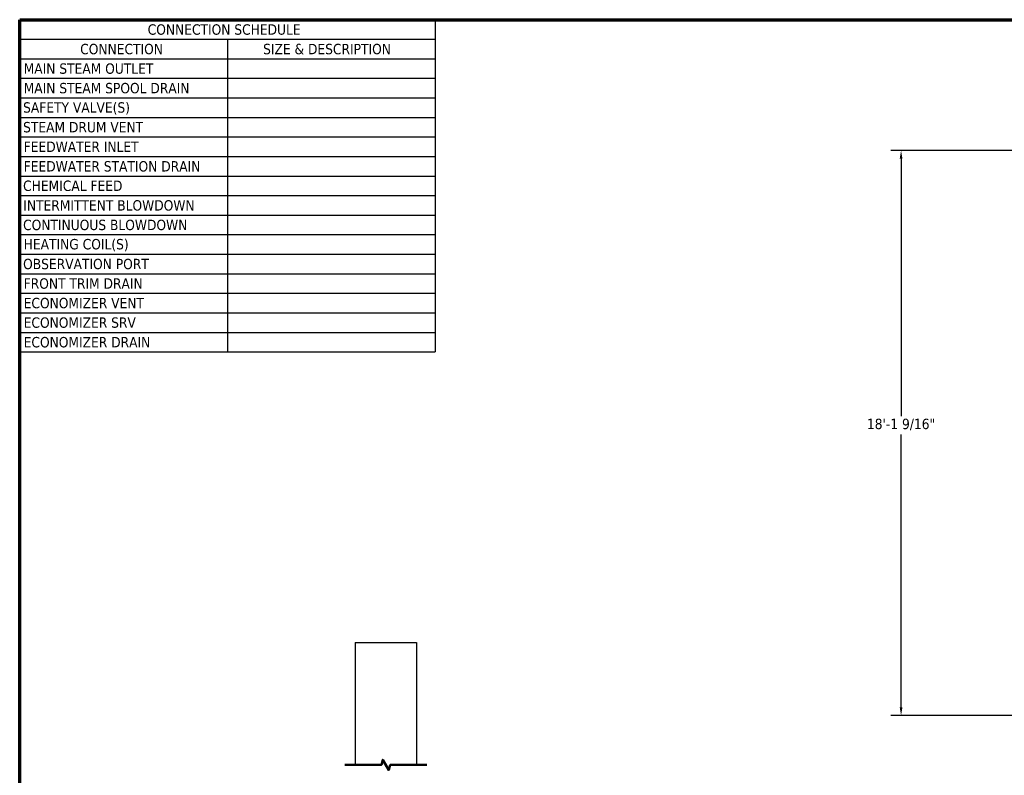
# Model space of a CAD drawing. Header units: inches. Extents: x 24 to 1128, y -94 to 748.
# Tile 81 of 256: x 24 to 403, y 457 to 748. Entities that reach past the tile are written whole.
import ezdxf

# ---------------------------------------------------------------- set-up
doc = ezdxf.new("R2010")
doc.units = ezdxf.units.IN
doc.header["$LTSCALE"] = 32
doc.header["$MEASUREMENT"] = 0
for name, color, linetype, lineweight in [('Border (ANSI)', 7, 'Continuous', 70), ('Break Line (ANSI)', 7, 'Continuous', 50), ('Dimension (ANSI)', 7, 'Continuous', 25), ('Symbol (ANSI)', 7, 'Continuous', 25), ('Visible (ANSI)', 7, 'Continuous', 30)]:
    doc.layers.add(name, color=color, linetype=linetype, lineweight=lineweight)
doc.styles.add('Note Text (ANSI)', font='tahoma.ttf')
doc.dimstyles.new('Architectural (ANSI)', dxfattribs={"dimscale": 32, "dimtxt": 0.125, "dimasz": 0.098425, "dimexe": 0.125, "dimexo": 0.0625, "dimgap": 0.031496, "dimtad": 0, "dimtih": 1, "dimtoh": 1, "dimdec": 4, "dimrnd": 1e-08, "dimzin": 3, "dimdsep": 46, "dimlunit": 4, "dimtxsty": 'Note Text (ANSI)', "dimcen": 0.09, "dimdle": 0.393701, "dimclrd": 256, "dimclre": 256, "dimclrt": 256, "dimadec": 0, "dimazin": 3, "dimtfac": 0.96, "dimtofl": 0, "dimtmove": 0, "dimatfit": 3, "dimfxl": 1, "dimfrac": 2, "dimtolj": 1, "dimtzin": 12, "dimlwd": -1, "dimlwe": -1, "dimarcsym": 0})

# ---------------------------------------------------------------- blocks, each defined once
blk = doc.blocks.new('Borders SUPERIOR BORDER')
at = {"layer": 'Border (ANSI)'}
for p, q in [((0.75, 23.375), (35.25, 23.375)), ((0.75, 0.625), (0.75, 23.375))]:
    blk.add_line(p, q, dxfattribs=at)
blk = doc.blocks.new('Table1')
at = {"layer": 'Symbol (ANSI)'}
for p, q in [((0.75, 23.375), (5.75, 23.375)), ((0.75, 23.375), (0.75, 23.14)), ((5.75, 23.375), (5.75, 23.14)), ((0.75, 23.14), (5.75, 23.14)), ((0.75, 23.14), (0.75, 22.905)), ((3.25, 23.14), (3.25, 22.905)), ((5.75, 23.14), (5.75, 22.905)), ((0.75, 22.905), (5.75, 22.905)), ((0.75, 22.905), (0.75, 19.378)), ((3.25, 22.905), (3.25, 19.378)), ((5.75, 22.905), (5.75, 19.378)), ((0.75, 22.67), (5.75, 22.67)), ((0.75, 22.434), (5.75, 22.434)), ((0.75, 22.199), (5.75, 22.199)), ((0.75, 21.964), (5.75, 21.964)), ((0.75, 21.729), (5.75, 21.729)), ((0.75, 21.494), (5.75, 21.494)), ((0.75, 21.259), (5.75, 21.259)), ((0.75, 21.024), (5.75, 21.024)), ((0.75, 20.789), (5.75, 20.789)), ((0.75, 20.554), (5.75, 20.554)), ((0.75, 20.318), (5.75, 20.318)), ((0.75, 20.083), (5.75, 20.083)), ((0.75, 19.848), (5.75, 19.848)), ((0.75, 19.613), (5.75, 19.613)), ((0.75, 19.378), (5.75, 19.378))]:
    blk.add_line(p, q, dxfattribs=at)
at = {"layer": 'Symbol (ANSI)', "char_height": 0.125, "attachment_point": 7, "style": 'Note Text (ANSI)'}
for s, insert in [('CONNECTION SCHEDULE', (2.29, 23.192)), ('CONNECTION', (1.478, 22.957)), ('SIZE & DESCRIPTION', (3.679, 22.957)), ('MAIN STEAM OUTLET', (0.798, 22.722)), ('MAIN STEAM SPOOL DRAIN', (0.798, 22.487)), ('SAFETY VALVE(S)', (0.791, 22.234)), ('STEAM DRUM VENT', (0.791, 22.017)), ('FEEDWATER INLET', (0.798, 21.784)), ('FEEDWATER STATION DRAIN', (0.798, 21.546)), ('CHEMICAL FEED', (0.791, 21.312)), ('INTERMITTENT BLOWDOWN', (0.793, 21.076)), ('CONTINUOUS BLOWDOWN', (0.791, 20.841)), ('HEATING COIL(S)', (0.798, 20.589)), ('OBSERVATION PORT', (0.791, 20.371)), ('FRONT TRIM DRAIN', (0.798, 20.136)), ('ECONOMIZER VENT', (0.798, 19.901)), ('ECONOMIZER SRV', (0.798, 19.666)), ('ECONOMIZER DRAIN', (0.798, 19.43))]:
    blk.add_mtext(s, dxfattribs=dict(at, insert=insert))
blk = doc.blocks.new('*D22')
at = {"layer": 'Defpoints', "color": 0, "transparency": 16777216}
for p in [(450.01, 697.62), (363.39, 480.06), (493.92, 480.06)]:
    blk.add_point(p, dxfattribs=at)
at = {"layer": 'Dimension (ANSI)', "transparency": 16777216}
for p, q in [((448.01, 697.62), (359.39, 697.62)), ((363.39, 694.47), (363.39, 595.37)), ((363.39, 483.21), (363.39, 588.31)), ((491.92, 480.06), (359.39, 480.06))]:
    blk.add_line(p, q, dxfattribs=at)
for points in [[(362.86, 694.47), (363.91, 694.47), (363.39, 697.62)], [(362.86, 483.21), (363.91, 483.21), (363.39, 480.06)]]:
    blk.add_solid(points, dxfattribs=at)
at = {"layer": 'Dimension (ANSI)', "transparency": 16777216, "insert": (350.24, 594.36), "char_height": 4, "attachment_point": 1, "style": 'Note Text (ANSI)'}
blk.add_mtext('\\A1;18\'-1 9/16"', dxfattribs=at)

msp = doc.modelspace()

# ---------------------------------------------------------------- linework, layer by layer
at = {"layer": 'Break Line (ANSI)', "flags": 128}
msp.add_lwpolyline([(149.23402, 461.07588), (163.29342, 461.07588), (163.82932, 463.07588), (166.13872, 459.07588), (166.67462, 461.07588), (180.73402, 461.07588)], dxfattribs=at)
at = {"layer": 'Visible (ANSI)'}
for p, q in [((153.23402, 508.17562), (153.23402, 461.07588)), ((153.23402, 508.17562), (176.73402, 508.17562)), ((176.73402, 508.17562), (176.73402, 461.07588))]:
    msp.add_line(p, q, dxfattribs=at)

# ---------------------------------------------------------------- block references
at = {"xscale": 32, "yscale": 32, "zscale": 32}
for name in ['Borders SUPERIOR BORDER', 'Table1']:
    msp.add_blockref(name, (0, 0), dxfattribs=at)

# ---------------------------------------------------------------- dimensions: what is measured, and where the dimension line sits
at = {"layer": 'Dimension (ANSI)'}
dim = msp.add_linear_dim(base=(363.38871, 480.05891), p1=(450.01179, 697.62041), p2=(493.91529, 480.05891), angle=270, dimstyle='Architectural (ANSI)', override={"dimgap": 0.031496, "dimdec": 4, "dimlfac": 1, "dimtol": 0, "dimlim": 0, "dimtp": 0, "dimtm": 0, "dimtdec": 2, "dimatfit": 1}, dxfattribs=at)
dim.commit()
dim.dimension.update_dxf_attribs({"geometry": '*D22', "text_midpoint": (363.38871, 591.83966), "dimtype": 160})

doc.saveas('drawing.dxf')
